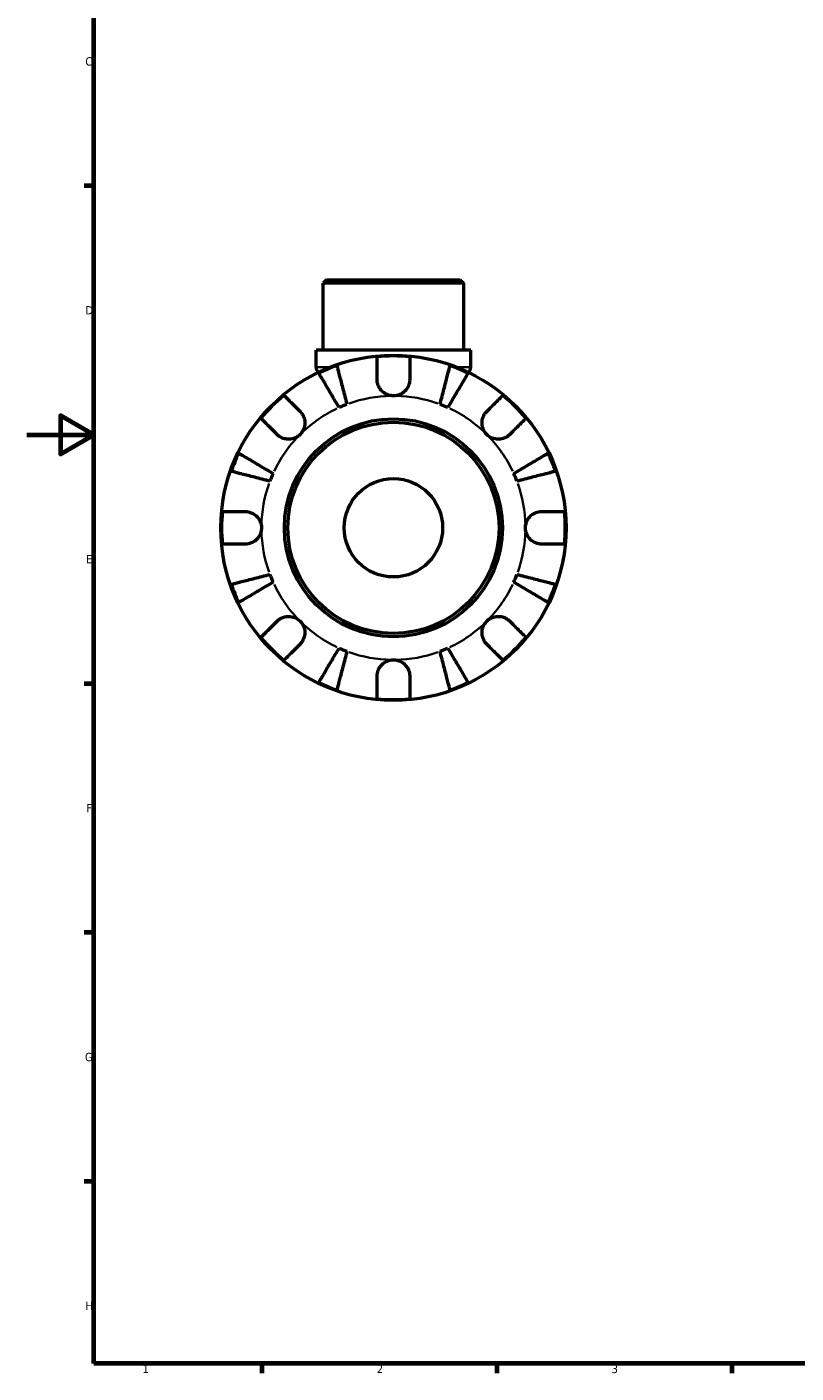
# Model space of a CAD drawing. Header units: millimetres. Extents: x 0 to 902, y 0 to 825.
# Tile 1 of 6: x 0 to 229, y 17 to 419. Entities that reach past the tile are written whole.
import ezdxf

# ---------------------------------------------------------------- set-up
doc = ezdxf.new("R2010")
doc.units = ezdxf.units.MM
for name, color, linetype, lineweight in [('Border (ISO)', 7, 'Continuous', 70), ('Visible (ISO)', 7, 'Continuous', 50), ('Visible Narrow (ISO)', 7, 'Continuous', 35)]:
    doc.layers.add(name, color=color, linetype=linetype, lineweight=lineweight)
doc.styles.add('Note Text (ISO)', font='tahoma.ttf')

# ---------------------------------------------------------------- blocks, each defined once
blk = doc.blocks.new('Borders Default Border')
at = {"layer": 'Border (ISO)'}
for p, q in [((20, 371.25), (17.1, 371.25)), ((20, 222.75), (17.1, 222.75)), ((20, 148.5), (17.1, 148.5)), ((20, 74.25), (17.1, 74.25)), ((70.08, 20), (70.08, 17.1)), ((140.17, 20), (140.17, 17.1)), ((210.25, 20), (210.25, 17.1))]:
    blk.add_line(p, q, dxfattribs=at)
at = {"layer": 'Border (ISO)', "flags": 128}
for points in [[(20, 20), (20, 574), (821, 574), (821, 20), (20, 20)], [(0, 297), (20, 297), (10, 302.77), (10, 291.23), (20, 297)]]:
    blk.add_lwpolyline(points, dxfattribs=at)
at = {"layer": 'Border (ISO)', "color": 232, "true_color": 0xca0064, "char_height": 2.5, "attachment_point": 7, "style": 'Note Text (ISO)'}
for s, insert in [('C', (17.43, 407.08)), ('D', (17.43, 332.88)), ('E', (17.64, 258.63)), ('F', (17.7, 184.38)), ('G', (17.31, 110.08)), ('H', (17.44, 35.88)), ('1', (34.48, 17.1)), ('2', (104.37, 17.1)), ('3', (174.43, 17.05))]:
    blk.add_mtext(s, dxfattribs=dict(at, insert=insert))

msp = doc.modelspace()

# ---------------------------------------------------------------- linework, layer by layer
at = {"layer": 'Visible (ISO)'}
for p, q in [((89.406, 343.241), (88.376, 342.211)), ((130.286, 342.211), (88.376, 342.211)), ((88.376, 322.241), (88.376, 342.211)), ((89.406, 343.241), (129.256, 343.241)), ((129.256, 343.241), (130.286, 342.211)), ((130.286, 322.241), (130.286, 342.211)), ((132.381, 322.241), (86.28, 322.241)), ((86.28, 317.131), (86.28, 322.241)), ((132.381, 317.131), (132.381, 322.241))]:
    msp.add_line(p, q, dxfattribs=at)
for radius in [51.5, 32.53, 31.5, 14.668]:
    msp.add_circle((109.331, 269.241), radius, dxfattribs=at)
for centre, radius, start, end in [((109.331, 269.241), 51.255, 109.23324, 115.76676), ((109.331, 269.241), 51.255, 84.57027, 95.42973), ((109.331, 269.241), 51.255, 64.23324, 70.76676), ((88.34, 317.131), 2.06, 180, 227.1926), ((130.321, 317.131), 2.06, 312.8074, 0), ((109.331, 269.241), 51.255, 129.57027, 140.42973), ((109.331, 269.241), 39.375, 110.66622, 114.33378), ((109.331, 269.241), 39.375, 65.66622, 69.33378), ((109.331, 269.241), 51.255, 39.57027, 50.42973), ((109.331, 269.241), 51.255, 154.23324, 160.76676), ((109.331, 269.241), 51.255, 19.23324, 25.76676), ((109.331, 269.241), 39.375, 155.66622, 159.33378), ((109.331, 269.241), 39.375, 20.66622, 24.33378), ((109.331, 269.241), 51.255, 174.57027, 185.42973), ((109.331, 269.241), 51.255, 354.57027, 5.42973), ((109.331, 269.241), 39.375, 200.66622, 204.33378), ((109.331, 269.241), 39.375, 335.66622, 339.33378), ((109.331, 269.241), 51.255, 199.23324, 205.76676), ((109.331, 269.241), 51.255, 334.23324, 340.76676), ((109.331, 269.241), 51.255, 219.57027, 230.42973), ((109.331, 269.241), 39.375, 245.66622, 249.33378), ((109.331, 269.241), 39.375, 290.66622, 294.33378), ((109.331, 269.241), 51.255, 309.57027, 320.42973), ((109.331, 269.241), 51.255, 244.23324, 250.76676), ((109.331, 269.241), 51.255, 289.23324, 295.76676), ((109.331, 269.241), 51.255, 264.57027, 275.42973)]:
    msp.add_arc(centre, radius, start, end, dxfattribs=at)
for points, knots in [([(92.447, 317.636), (92.486, 317.481), (92.546, 317.25), (92.688, 316.702), (92.784, 316.332), (93.011, 315.453), (93.143, 314.943), (93.409, 313.916), (93.567, 313.303), (93.908, 311.984), (94.091, 311.278), (94.439, 309.933), (94.636, 309.169), (95.04, 307.609), (95.246, 306.812), (95.434, 306.083)], [0.2300349, 0.2300349, 0.2300349, 0.2300349, 0.4483378, 0.4483378, 0.6728957, 0.6728957, 0.8974535, 0.8974535, 1.1226267, 1.1226267, 1.3478, 1.3478, 1.5738057, 1.5738057, 1.7998115, 1.7998115, 1.7998115, 1.7998115]), ([(104.481, 313.466), (104.481, 314.016), (104.481, 314.576), (104.481, 315.788), (104.481, 316.422), (104.481, 317.484), (104.481, 318.011), (104.481, 318.92), (104.481, 319.302), (104.481, 319.868), (104.481, 320.107), (104.481, 320.266)], [5.9143146, 5.9143146, 5.9143146, 5.9143146, 6.0897305, 6.0897305, 6.3151304, 6.3151304, 6.5397196, 6.5397196, 6.7643088, 6.7643088, 6.9824261, 6.9824261, 6.9824261, 6.9824261]), ([(114.181, 320.266), (114.181, 320.107), (114.181, 319.868), (114.181, 319.302), (114.181, 318.92), (114.181, 318.011), (114.181, 317.484), (114.181, 316.422), (114.181, 315.788), (114.181, 314.576), (114.181, 314.016), (114.181, 313.466)], [0.2300371, 0.2300371, 0.2300371, 0.2300371, 0.4481544, 0.4481544, 0.6727436, 0.6727436, 0.8973328, 0.8973328, 1.1227327, 1.1227327, 1.2981486, 1.2981486, 1.2981486, 1.2981486]), ([(123.227, 306.083), (123.416, 306.812), (123.622, 307.609), (124.025, 309.169), (124.223, 309.933), (124.571, 311.278), (124.753, 311.984), (125.094, 313.303), (125.253, 313.916), (125.519, 314.943), (125.65, 315.453), (125.878, 316.332), (125.973, 316.702), (126.115, 317.25), (126.175, 317.481), (126.215, 317.636)], [5.4054322, 5.4054322, 5.4054322, 5.4054322, 5.6314379, 5.6314379, 5.8574437, 5.8574437, 6.0826169, 6.0826169, 6.3077901, 6.3077901, 6.5323479, 6.5323479, 6.7569058, 6.7569058, 6.9752088, 6.9752088, 6.9752088, 6.9752088]), ([(93.106, 305.118), (92.724, 305.767), (92.306, 306.476), (91.488, 307.865), (91.088, 308.545), (90.382, 309.742), (90.012, 310.371), (89.321, 311.544), (89, 312.089), (88.461, 313.004), (88.194, 313.457), (87.733, 314.24), (87.539, 314.569), (87.252, 315.057), (87.131, 315.263), (87.05, 315.4)], [5.4054322, 5.4054322, 5.4054322, 5.4054322, 5.6314379, 5.6314379, 5.8574437, 5.8574437, 6.0826169, 6.0826169, 6.3077901, 6.3077901, 6.5323479, 6.5323479, 6.7569058, 6.7569058, 6.9752088, 6.9752088, 6.9752088, 6.9752088]), ([(109.331, 308.616), (108.845, 308.616), (108.363, 308.689), (107.378, 308.993), (106.888, 309.241), (106.05, 309.86), (105.699, 310.214), (105.158, 310.957), (104.957, 311.329), (104.713, 311.962), (104.64, 312.209), (104.539, 312.682), (104.508, 312.907), (104.485, 313.243), (104.481, 313.355), (104.481, 313.466)], [0, 0, 0, 0, 0.14558971, 0.14558971, 0.30930841, 0.30930841, 0.45830506, 0.45830506, 0.58735107, 0.58735107, 0.66775406, 0.66775406, 0.73999155, 0.73999155, 0.77632248, 0.77632248, 0.77632248, 0.77632248]), ([(114.181, 313.466), (114.181, 313.262), (114.168, 313.056), (114.112, 312.623), (114.067, 312.398), (113.926, 311.888), (113.82, 311.607), (113.443, 310.835), (113.112, 310.377), (112.27, 309.561), (111.759, 309.224), (110.607, 308.744), (109.973, 308.616), (109.331, 308.616)], [-0.78516465, -0.78516465, -0.78516465, -0.78516465, -0.71674204, -0.71674204, -0.64259311, -0.64259311, -0.54817339, -0.54817339, -0.37584493, -0.37584493, -0.19265918, -0.19265918, 0, 0, 0, 0]), ([(131.612, 315.4), (131.531, 315.263), (131.409, 315.057), (131.122, 314.569), (130.928, 314.24), (130.467, 313.457), (130.2, 313.004), (129.662, 312.089), (129.341, 311.544), (128.649, 310.371), (128.279, 309.742), (127.574, 308.545), (127.173, 307.865), (126.355, 306.476), (125.938, 305.767), (125.555, 305.118)], [0.2300349, 0.2300349, 0.2300349, 0.2300349, 0.4483378, 0.4483378, 0.6728957, 0.6728957, 0.8974535, 0.8974535, 1.1226267, 1.1226267, 1.3478, 1.3478, 1.5738057, 1.5738057, 1.7998115, 1.7998115, 1.7998115, 1.7998115]), ([(76.68, 308.751), (76.793, 308.638), (76.962, 308.469), (77.362, 308.069), (77.632, 307.799), (78.275, 307.156), (78.647, 306.784), (79.398, 306.032), (79.846, 305.585), (80.704, 304.727), (81.1, 304.331), (81.488, 303.943)], [0.2300371, 0.2300371, 0.2300371, 0.2300371, 0.4481544, 0.4481544, 0.6727436, 0.6727436, 0.8973328, 0.8973328, 1.1227327, 1.1227327, 1.2981486, 1.2981486, 1.2981486, 1.2981486]), ([(137.173, 303.943), (137.562, 304.331), (137.958, 304.727), (138.815, 305.585), (139.263, 306.032), (140.014, 306.784), (140.387, 307.156), (141.029, 307.799), (141.299, 308.069), (141.699, 308.469), (141.869, 308.638), (141.981, 308.751)], [5.9143146, 5.9143146, 5.9143146, 5.9143146, 6.0897305, 6.0897305, 6.3151304, 6.3151304, 6.5397196, 6.5397196, 6.7643088, 6.7643088, 6.9824261, 6.9824261, 6.9824261, 6.9824261]), ([(74.629, 297.084), (74.241, 297.472), (73.845, 297.868), (72.987, 298.726), (72.54, 299.174), (71.788, 299.925), (71.416, 300.297), (70.773, 300.94), (70.503, 301.21), (70.103, 301.61), (69.934, 301.779), (69.821, 301.892)], [5.9143146, 5.9143146, 5.9143146, 5.9143146, 6.0897305, 6.0897305, 6.3151304, 6.3151304, 6.5397196, 6.5397196, 6.7643088, 6.7643088, 6.9824261, 6.9824261, 6.9824261, 6.9824261]), ([(81.488, 303.943), (81.57, 303.861), (81.65, 303.775), (81.929, 303.452), (82.112, 303.196), (82.44, 302.621), (82.581, 302.302), (82.838, 301.481), (82.915, 300.973), (82.901, 299.845), (82.778, 299.238), (82.301, 298.076), (81.942, 297.537), (81.488, 297.084)], [-0.78090098, -0.78090098, -0.78090098, -0.78090098, -0.74249641, -0.74249641, -0.64168011, -0.64168011, -0.53308797, -0.53308797, -0.37727943, -0.37727943, -0.19250343, -0.19250343, 0, 0, 0, 0]), ([(137.173, 297.084), (136.905, 297.352), (136.669, 297.65), (136.258, 298.319), (136.09, 298.689), (135.813, 299.582), (135.741, 300.108), (135.767, 301.138), (135.857, 301.631), (136.131, 302.421), (136.275, 302.728), (136.613, 303.29), (136.803, 303.544), (137.065, 303.832), (137.118, 303.888), (137.173, 303.943)], [0, 0, 0, 0, 0.11375655, 0.11375655, 0.23538098, 0.23538098, 0.39430899, 0.39430899, 0.54630686, 0.54630686, 0.65204055, 0.65204055, 0.75381821, 0.75381821, 0.77933795, 0.77933795, 0.77933795, 0.77933795]), ([(148.84, 301.892), (148.728, 301.779), (148.558, 301.61), (148.158, 301.21), (147.888, 300.94), (147.245, 300.297), (146.873, 299.925), (146.122, 299.174), (145.674, 298.726), (144.816, 297.868), (144.421, 297.472), (144.032, 297.084)], [0.2300371, 0.2300371, 0.2300371, 0.2300371, 0.4481544, 0.4481544, 0.6727436, 0.6727436, 0.8973328, 0.8973328, 1.1227327, 1.1227327, 1.2981486, 1.2981486, 1.2981486, 1.2981486]), ([(81.488, 297.084), (81.22, 296.815), (80.922, 296.58), (80.253, 296.169), (79.883, 296.001), (78.99, 295.724), (78.464, 295.651), (77.434, 295.677), (76.941, 295.768), (76.151, 296.041), (75.844, 296.186), (75.282, 296.524), (75.028, 296.714), (74.74, 296.975), (74.684, 297.029), (74.629, 297.084)], [0, 0, 0, 0, 0.11375655, 0.11375655, 0.23538098, 0.23538098, 0.39430899, 0.39430899, 0.54630686, 0.54630686, 0.65204055, 0.65204055, 0.75381821, 0.75381821, 0.77933795, 0.77933795, 0.77933795, 0.77933795]), ([(144.032, 297.084), (143.95, 297.002), (143.864, 296.922), (143.542, 296.643), (143.286, 296.46), (142.71, 296.132), (142.391, 295.991), (141.571, 295.734), (141.062, 295.657), (139.934, 295.671), (139.327, 295.794), (138.166, 296.271), (137.627, 296.63), (137.173, 297.084)], [-0.78090098, -0.78090098, -0.78090098, -0.78090098, -0.74249641, -0.74249641, -0.64168011, -0.64168011, -0.53308797, -0.53308797, -0.37727943, -0.37727943, -0.19250343, -0.19250343, 0, 0, 0, 0]), ([(63.172, 291.522), (63.309, 291.441), (63.515, 291.32), (64.003, 291.033), (64.332, 290.839), (65.114, 290.378), (65.568, 290.111), (66.483, 289.572), (67.028, 289.251), (68.201, 288.56), (68.83, 288.19), (70.027, 287.484), (70.707, 287.084), (72.096, 286.266), (72.805, 285.848), (73.454, 285.466)], [0.2300349, 0.2300349, 0.2300349, 0.2300349, 0.4483378, 0.4483378, 0.6728957, 0.6728957, 0.8974535, 0.8974535, 1.1226267, 1.1226267, 1.3478, 1.3478, 1.5738057, 1.5738057, 1.7998115, 1.7998115, 1.7998115, 1.7998115]), ([(145.208, 285.466), (145.857, 285.848), (146.566, 286.266), (147.954, 287.084), (148.634, 287.484), (149.832, 288.19), (150.46, 288.56), (151.634, 289.251), (152.179, 289.572), (153.093, 290.111), (153.547, 290.378), (154.33, 290.839), (154.658, 291.033), (155.146, 291.32), (155.352, 291.441), (155.49, 291.522)], [5.4054322, 5.4054322, 5.4054322, 5.4054322, 5.6314379, 5.6314379, 5.8574437, 5.8574437, 6.0826169, 6.0826169, 6.3077901, 6.3077901, 6.5323479, 6.5323479, 6.7569058, 6.7569058, 6.9752088, 6.9752088, 6.9752088, 6.9752088]), ([(72.489, 283.138), (71.76, 283.326), (70.963, 283.532), (69.403, 283.936), (68.639, 284.133), (67.294, 284.481), (66.588, 284.664), (65.269, 285.005), (64.656, 285.163), (63.629, 285.429), (63.119, 285.561), (62.24, 285.788), (61.87, 285.884), (61.322, 286.026), (61.091, 286.086), (60.936, 286.125)], [5.4054322, 5.4054322, 5.4054322, 5.4054322, 5.6314379, 5.6314379, 5.8574437, 5.8574437, 6.0826169, 6.0826169, 6.3077901, 6.3077901, 6.5323479, 6.5323479, 6.7569058, 6.7569058, 6.9752088, 6.9752088, 6.9752088, 6.9752088]), ([(157.725, 286.125), (157.571, 286.086), (157.339, 286.026), (156.791, 285.884), (156.422, 285.788), (155.542, 285.561), (155.032, 285.429), (154.005, 285.163), (153.393, 285.005), (152.074, 284.664), (151.368, 284.481), (150.022, 284.133), (149.258, 283.936), (147.698, 283.532), (146.901, 283.326), (146.172, 283.138)], [0.2300349, 0.2300349, 0.2300349, 0.2300349, 0.4483378, 0.4483378, 0.6728957, 0.6728957, 0.8974535, 0.8974535, 1.1226267, 1.1226267, 1.3478, 1.3478, 1.5738057, 1.5738057, 1.7998115, 1.7998115, 1.7998115, 1.7998115]), ([(58.306, 274.091), (58.465, 274.091), (58.704, 274.091), (59.27, 274.091), (59.652, 274.091), (60.561, 274.091), (61.088, 274.091), (62.15, 274.091), (62.784, 274.091), (63.996, 274.091), (64.556, 274.091), (65.106, 274.091)], [0.2300371, 0.2300371, 0.2300371, 0.2300371, 0.4481544, 0.4481544, 0.6727436, 0.6727436, 0.8973328, 0.8973328, 1.1227327, 1.1227327, 1.2981486, 1.2981486, 1.2981486, 1.2981486]), ([(65.106, 274.091), (65.258, 274.091), (65.411, 274.084), (65.844, 274.043), (66.124, 273.992), (66.717, 273.827), (67.027, 273.707), (67.787, 273.316), (68.212, 273.004), (69.006, 272.188), (69.346, 271.673), (69.829, 270.517), (69.956, 269.882), (69.956, 269.241)], [-0.77507703, -0.77507703, -0.77507703, -0.77507703, -0.72560399, -0.72560399, -0.63594265, -0.63594265, -0.53365641, -0.53365641, -0.3753162, -0.3753162, -0.19216783, -0.19216783, 0, 0, 0, 0]), ([(148.706, 269.241), (148.706, 269.677), (148.764, 270.11), (149.007, 270.992), (149.202, 271.432), (149.791, 272.361), (150.219, 272.814), (151.056, 273.418), (151.42, 273.615), (152.08, 273.871), (152.365, 273.952), (152.946, 274.062), (153.239, 274.09), (153.537, 274.091), (153.546, 274.091), (153.556, 274.091)], [-3.37535926, -3.37535926, -3.37535926, -3.37535926, -3.24472064, -3.24472064, -3.10081281, -3.10081281, -2.91318515, -2.91318515, -2.78540812, -2.78540812, -2.69094331, -2.69094331, -2.59427293, -2.59427293, -2.59108226, -2.59108226, -2.59108226, -2.59108226]), ([(153.556, 274.091), (154.106, 274.091), (154.665, 274.091), (155.878, 274.091), (156.511, 274.091), (157.573, 274.091), (158.1, 274.091), (159.009, 274.091), (159.391, 274.091), (159.957, 274.091), (160.197, 274.091), (160.356, 274.091)], [5.9143146, 5.9143146, 5.9143146, 5.9143146, 6.0897305, 6.0897305, 6.3151304, 6.3151304, 6.5397196, 6.5397196, 6.7643088, 6.7643088, 6.9824261, 6.9824261, 6.9824261, 6.9824261]), ([(69.956, 269.241), (69.956, 268.806), (69.897, 268.372), (69.654, 267.49), (69.459, 267.051), (68.871, 266.121), (68.442, 265.668), (67.605, 265.064), (67.241, 264.868), (66.582, 264.612), (66.296, 264.531), (65.716, 264.421), (65.423, 264.393), (65.125, 264.391), (65.115, 264.391), (65.106, 264.391)], [-3.37535926, -3.37535926, -3.37535926, -3.37535926, -3.24472064, -3.24472064, -3.10081281, -3.10081281, -2.91318515, -2.91318515, -2.78540812, -2.78540812, -2.69094331, -2.69094331, -2.59427293, -2.59427293, -2.59108226, -2.59108226, -2.59108226, -2.59108226]), ([(153.556, 264.391), (153.404, 264.391), (153.25, 264.398), (152.817, 264.44), (152.538, 264.491), (151.944, 264.655), (151.634, 264.775), (150.874, 265.167), (150.45, 265.479), (149.655, 266.295), (149.315, 266.809), (148.833, 267.966), (148.706, 268.601), (148.706, 269.241)], [-0.77507703, -0.77507703, -0.77507703, -0.77507703, -0.72560399, -0.72560399, -0.63594265, -0.63594265, -0.53365641, -0.53365641, -0.3753162, -0.3753162, -0.19216783, -0.19216783, 0, 0, 0, 0]), ([(65.106, 264.391), (64.556, 264.391), (63.996, 264.391), (62.784, 264.391), (62.15, 264.391), (61.088, 264.391), (60.561, 264.391), (59.652, 264.391), (59.27, 264.391), (58.704, 264.391), (58.465, 264.391), (58.306, 264.391)], [5.9143146, 5.9143146, 5.9143146, 5.9143146, 6.0897305, 6.0897305, 6.3151304, 6.3151304, 6.5397196, 6.5397196, 6.7643088, 6.7643088, 6.9824261, 6.9824261, 6.9824261, 6.9824261]), ([(160.356, 264.391), (160.197, 264.391), (159.957, 264.391), (159.391, 264.391), (159.009, 264.391), (158.1, 264.391), (157.573, 264.391), (156.511, 264.391), (155.878, 264.391), (154.665, 264.391), (154.106, 264.391), (153.556, 264.391)], [0.2300371, 0.2300371, 0.2300371, 0.2300371, 0.4481544, 0.4481544, 0.6727436, 0.6727436, 0.8973328, 0.8973328, 1.1227327, 1.1227327, 1.2981486, 1.2981486, 1.2981486, 1.2981486]), ([(60.936, 252.357), (61.091, 252.397), (61.322, 252.457), (61.87, 252.599), (62.24, 252.694), (63.119, 252.922), (63.629, 253.053), (64.656, 253.319), (65.269, 253.478), (66.588, 253.819), (67.294, 254.001), (68.639, 254.349), (69.403, 254.547), (70.963, 254.95), (71.76, 255.156), (72.489, 255.345)], [0.2300349, 0.2300349, 0.2300349, 0.2300349, 0.4483378, 0.4483378, 0.6728957, 0.6728957, 0.8974535, 0.8974535, 1.1226267, 1.1226267, 1.3478, 1.3478, 1.5738057, 1.5738057, 1.7998115, 1.7998115, 1.7998115, 1.7998115]), ([(73.454, 253.017), (72.805, 252.634), (72.096, 252.217), (70.707, 251.399), (70.027, 250.998), (68.83, 250.293), (68.201, 249.923), (67.028, 249.231), (66.483, 248.91), (65.568, 248.372), (65.114, 248.105), (64.332, 247.644), (64.003, 247.45), (63.515, 247.163), (63.309, 247.041), (63.172, 246.96)], [5.4054322, 5.4054322, 5.4054322, 5.4054322, 5.6314379, 5.6314379, 5.8574437, 5.8574437, 6.0826169, 6.0826169, 6.3077901, 6.3077901, 6.5323479, 6.5323479, 6.7569058, 6.7569058, 6.9752088, 6.9752088, 6.9752088, 6.9752088]), ([(155.49, 246.96), (155.352, 247.041), (155.146, 247.163), (154.658, 247.45), (154.33, 247.644), (153.547, 248.105), (153.093, 248.372), (152.179, 248.91), (151.634, 249.231), (150.46, 249.923), (149.832, 250.293), (148.634, 250.998), (147.954, 251.399), (146.566, 252.217), (145.857, 252.634), (145.208, 253.017)], [0.2300349, 0.2300349, 0.2300349, 0.2300349, 0.4483378, 0.4483378, 0.6728957, 0.6728957, 0.8974535, 0.8974535, 1.1226267, 1.1226267, 1.3478, 1.3478, 1.5738057, 1.5738057, 1.7998115, 1.7998115, 1.7998115, 1.7998115]), ([(146.172, 255.345), (146.901, 255.156), (147.698, 254.95), (149.258, 254.547), (150.022, 254.349), (151.368, 254.001), (152.074, 253.819), (153.393, 253.478), (154.005, 253.319), (155.032, 253.053), (155.542, 252.922), (156.422, 252.694), (156.791, 252.599), (157.339, 252.457), (157.571, 252.397), (157.725, 252.357)], [5.4054322, 5.4054322, 5.4054322, 5.4054322, 5.6314379, 5.6314379, 5.8574437, 5.8574437, 6.0826169, 6.0826169, 6.3077901, 6.3077901, 6.5323479, 6.5323479, 6.7569058, 6.7569058, 6.9752088, 6.9752088, 6.9752088, 6.9752088]), ([(69.821, 236.591), (69.934, 236.703), (70.103, 236.873), (70.503, 237.273), (70.773, 237.543), (71.416, 238.185), (71.788, 238.558), (72.54, 239.309), (72.987, 239.757), (73.845, 240.614), (74.241, 241.01), (74.629, 241.399)], [0.2300371, 0.2300371, 0.2300371, 0.2300371, 0.4481544, 0.4481544, 0.6727436, 0.6727436, 0.8973328, 0.8973328, 1.1227327, 1.1227327, 1.2981486, 1.2981486, 1.2981486, 1.2981486]), ([(74.629, 241.399), (74.711, 241.481), (74.797, 241.561), (75.12, 241.84), (75.376, 242.022), (75.951, 242.351), (76.27, 242.492), (77.091, 242.749), (77.599, 242.825), (78.727, 242.812), (79.334, 242.689), (80.496, 242.212), (81.035, 241.853), (81.488, 241.399)], [-0.78090098, -0.78090098, -0.78090098, -0.78090098, -0.74249641, -0.74249641, -0.64168011, -0.64168011, -0.53308797, -0.53308797, -0.37727943, -0.37727943, -0.19250343, -0.19250343, 0, 0, 0, 0]), ([(81.488, 241.399), (81.757, 241.131), (81.992, 240.832), (82.403, 240.164), (82.571, 239.793), (82.848, 238.901), (82.921, 238.374), (82.895, 237.344), (82.804, 236.852), (82.531, 236.061), (82.386, 235.754), (82.048, 235.192), (81.858, 234.939), (81.597, 234.651), (81.543, 234.595), (81.488, 234.54)], [0, 0, 0, 0, 0.11375655, 0.11375655, 0.23538098, 0.23538098, 0.39430899, 0.39430899, 0.54630686, 0.54630686, 0.65204055, 0.65204055, 0.75381821, 0.75381821, 0.77933795, 0.77933795, 0.77933795, 0.77933795]), ([(137.173, 234.54), (137.091, 234.622), (137.011, 234.708), (136.732, 235.03), (136.55, 235.286), (136.221, 235.862), (136.08, 236.181), (135.823, 237.001), (135.747, 237.51), (135.76, 238.638), (135.883, 239.245), (136.36, 240.406), (136.719, 240.945), (137.173, 241.399)], [-0.78090098, -0.78090098, -0.78090098, -0.78090098, -0.74249641, -0.74249641, -0.64168011, -0.64168011, -0.53308797, -0.53308797, -0.37727943, -0.37727943, -0.19250343, -0.19250343, 0, 0, 0, 0]), ([(137.173, 241.399), (137.441, 241.667), (137.74, 241.903), (138.408, 242.314), (138.779, 242.482), (139.671, 242.759), (140.198, 242.831), (141.228, 242.805), (141.72, 242.715), (142.511, 242.441), (142.818, 242.297), (143.38, 241.959), (143.633, 241.769), (143.921, 241.507), (143.977, 241.454), (144.032, 241.399)], [0, 0, 0, 0, 0.11375655, 0.11375655, 0.23538098, 0.23538098, 0.39430899, 0.39430899, 0.54630686, 0.54630686, 0.65204055, 0.65204055, 0.75381821, 0.75381821, 0.77933795, 0.77933795, 0.77933795, 0.77933795]), ([(144.032, 241.399), (144.421, 241.01), (144.816, 240.614), (145.674, 239.757), (146.122, 239.309), (146.873, 238.558), (147.245, 238.185), (147.888, 237.543), (148.158, 237.273), (148.558, 236.873), (148.728, 236.703), (148.84, 236.591)], [5.9143146, 5.9143146, 5.9143146, 5.9143146, 6.0897305, 6.0897305, 6.3151304, 6.3151304, 6.5397196, 6.5397196, 6.7643088, 6.7643088, 6.9824261, 6.9824261, 6.9824261, 6.9824261]), ([(81.488, 234.54), (81.1, 234.151), (80.704, 233.756), (79.846, 232.898), (79.398, 232.45), (78.647, 231.699), (78.275, 231.327), (77.632, 230.684), (77.362, 230.414), (76.962, 230.014), (76.793, 229.844), (76.68, 229.732)], [5.9143146, 5.9143146, 5.9143146, 5.9143146, 6.0897305, 6.0897305, 6.3151304, 6.3151304, 6.5397196, 6.5397196, 6.7643088, 6.7643088, 6.9824261, 6.9824261, 6.9824261, 6.9824261]), ([(87.05, 223.082), (87.131, 223.22), (87.252, 223.426), (87.539, 223.914), (87.733, 224.242), (88.194, 225.025), (88.461, 225.479), (89, 226.393), (89.321, 226.938), (90.012, 228.112), (90.382, 228.74), (91.088, 229.938), (91.488, 230.618), (92.306, 232.006), (92.724, 232.715), (93.106, 233.364)], [0.2300349, 0.2300349, 0.2300349, 0.2300349, 0.4483378, 0.4483378, 0.6728957, 0.6728957, 0.8974535, 0.8974535, 1.1226267, 1.1226267, 1.3478, 1.3478, 1.5738057, 1.5738057, 1.7998115, 1.7998115, 1.7998115, 1.7998115]), ([(125.555, 233.364), (125.938, 232.715), (126.355, 232.006), (127.173, 230.618), (127.574, 229.938), (128.279, 228.74), (128.649, 228.112), (129.341, 226.938), (129.662, 226.393), (130.2, 225.479), (130.467, 225.025), (130.928, 224.242), (131.122, 223.914), (131.409, 223.426), (131.531, 223.22), (131.612, 223.082)], [5.4054322, 5.4054322, 5.4054322, 5.4054322, 5.6314379, 5.6314379, 5.8574437, 5.8574437, 6.0826169, 6.0826169, 6.3077901, 6.3077901, 6.5323479, 6.5323479, 6.7569058, 6.7569058, 6.9752088, 6.9752088, 6.9752088, 6.9752088]), ([(141.981, 229.732), (141.869, 229.844), (141.699, 230.014), (141.299, 230.414), (141.029, 230.684), (140.387, 231.327), (140.014, 231.699), (139.263, 232.45), (138.815, 232.898), (137.958, 233.756), (137.562, 234.151), (137.173, 234.54)], [0.2300371, 0.2300371, 0.2300371, 0.2300371, 0.4481544, 0.4481544, 0.6727436, 0.6727436, 0.8973328, 0.8973328, 1.1227327, 1.1227327, 1.2981486, 1.2981486, 1.2981486, 1.2981486]), ([(95.434, 232.4), (95.246, 231.671), (95.04, 230.874), (94.636, 229.314), (94.439, 228.55), (94.091, 227.204), (93.908, 226.498), (93.567, 225.179), (93.409, 224.567), (93.143, 223.54), (93.011, 223.03), (92.784, 222.15), (92.688, 221.781), (92.546, 221.233), (92.486, 221.001), (92.447, 220.847)], [5.4054322, 5.4054322, 5.4054322, 5.4054322, 5.6314379, 5.6314379, 5.8574437, 5.8574437, 6.0826169, 6.0826169, 6.3077901, 6.3077901, 6.5323479, 6.5323479, 6.7569058, 6.7569058, 6.9752088, 6.9752088, 6.9752088, 6.9752088]), ([(104.481, 225.016), (104.481, 225.168), (104.488, 225.322), (104.529, 225.755), (104.58, 226.034), (104.745, 226.628), (104.865, 226.938), (105.256, 227.698), (105.568, 228.122), (106.384, 228.917), (106.899, 229.257), (108.055, 229.739), (108.69, 229.866), (109.331, 229.866)], [-0.77507703, -0.77507703, -0.77507703, -0.77507703, -0.72560399, -0.72560399, -0.63594265, -0.63594265, -0.53365641, -0.53365641, -0.3753162, -0.3753162, -0.19216783, -0.19216783, 0, 0, 0, 0]), ([(109.331, 229.866), (109.766, 229.866), (110.2, 229.808), (111.082, 229.565), (111.521, 229.37), (112.451, 228.781), (112.904, 228.353), (113.508, 227.516), (113.704, 227.152), (113.96, 226.492), (114.041, 226.207), (114.151, 225.626), (114.179, 225.333), (114.181, 225.035), (114.181, 225.026), (114.181, 225.016)], [-3.37535926, -3.37535926, -3.37535926, -3.37535926, -3.24472064, -3.24472064, -3.10081281, -3.10081281, -2.91318515, -2.91318515, -2.78540812, -2.78540812, -2.69094331, -2.69094331, -2.59427293, -2.59427293, -2.59108226, -2.59108226, -2.59108226, -2.59108226]), ([(126.215, 220.847), (126.175, 221.001), (126.115, 221.233), (125.973, 221.781), (125.878, 222.15), (125.65, 223.03), (125.519, 223.54), (125.253, 224.567), (125.094, 225.179), (124.753, 226.498), (124.571, 227.204), (124.223, 228.55), (124.025, 229.314), (123.622, 230.874), (123.416, 231.671), (123.227, 232.4)], [0.2300349, 0.2300349, 0.2300349, 0.2300349, 0.4483378, 0.4483378, 0.6728957, 0.6728957, 0.8974535, 0.8974535, 1.1226267, 1.1226267, 1.3478, 1.3478, 1.5738057, 1.5738057, 1.7998115, 1.7998115, 1.7998115, 1.7998115]), ([(104.481, 218.216), (104.481, 218.375), (104.481, 218.615), (104.481, 219.181), (104.481, 219.563), (104.481, 220.472), (104.481, 220.999), (104.481, 222.061), (104.481, 222.694), (104.481, 223.907), (104.481, 224.466), (104.481, 225.016)], [0.2300371, 0.2300371, 0.2300371, 0.2300371, 0.4481544, 0.4481544, 0.6727436, 0.6727436, 0.8973328, 0.8973328, 1.1227327, 1.1227327, 1.2981486, 1.2981486, 1.2981486, 1.2981486]), ([(114.181, 225.016), (114.181, 224.466), (114.181, 223.907), (114.181, 222.694), (114.181, 222.061), (114.181, 220.999), (114.181, 220.472), (114.181, 219.563), (114.181, 219.181), (114.181, 218.615), (114.181, 218.375), (114.181, 218.216)], [5.9143146, 5.9143146, 5.9143146, 5.9143146, 6.0897305, 6.0897305, 6.3151304, 6.3151304, 6.5397196, 6.5397196, 6.7643088, 6.7643088, 6.9824261, 6.9824261, 6.9824261, 6.9824261])]:
    msp.add_open_spline(points, degree=3, knots=knots, dxfattribs=at)
at = {"layer": 'Visible Narrow (ISO)'}
for p, q in [((86.291, 317.131), (89.998, 317.131)), ((128.664, 317.131), (132.371, 317.131))]:
    msp.add_line(p, q, dxfattribs=at)
for start, end in [(91.03331, 109.63291), (70.36709, 88.96669), (115.36709, 133.96669), (46.03331, 64.63291), (136.03331, 154.63291), (25.36709, 43.96669), (160.36709, 178.96669), (1.03331, 19.63291), (181.03331, 199.63291), (340.36709, 358.96669), (205.36709, 223.96669), (316.03331, 334.63291), (226.03331, 244.63291), (295.36709, 313.96669), (250.36709, 268.96669), (271.03331, 289.63291)]:
    msp.add_arc((109.331, 269.241), 39.375, start, end, dxfattribs=at)

# ---------------------------------------------------------------- block references
msp.add_blockref('Borders Default Border', (0, 0))

doc.saveas('drawing.dxf')
